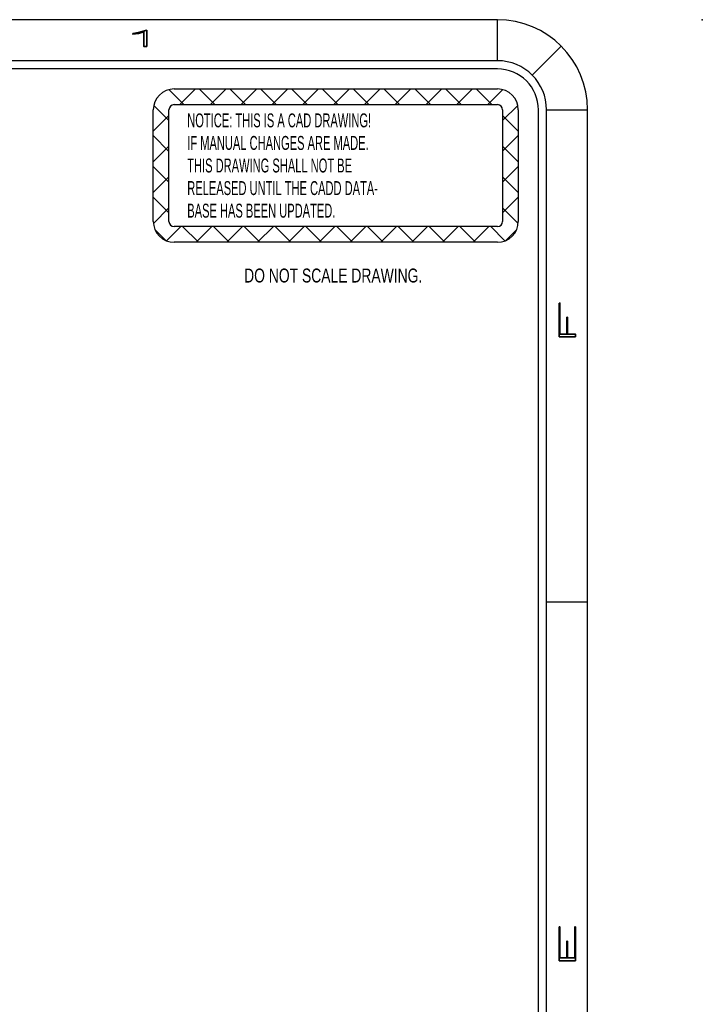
# Model space of a CAD drawing. Header units: inches. Extents: x 1802 to 2468, y -208 to -72.
# Tile 250 of 256: x 2063.03 to 2067.2, y -190.55 to -184.55. Entities that reach past the tile are written whole.
import ezdxf

# ---------------------------------------------------------------- set-up
doc = ezdxf.new("R2010")
doc.units = ezdxf.units.IN
doc.header["$LTSCALE"] = 0.5
doc.header["$MEASUREMENT"] = 0
for name, color, linetype in [('DSS-M-S', 53, 'Continuous'), ('SID-M-D', 42, 'Continuous'), ('SID-M-S', 105, 'Continuous')]:
    doc.layers.add(name, color=color, linetype=linetype)
doc.styles.add('R', font='ROMAND.SHX')
doc.styles.add('SLDTEXTSTYLE0', font='TXT', dxfattribs={"width": 0.595745})
doc.styles.add('SLDTEXTSTYLE1', font='TXT', dxfattribs={"width": 0.744681})

# ---------------------------------------------------------------- blocks, each defined once
blk = doc.blocks.new('SW_NOTE_0')
at = {"layer": 'DSS-M-S', "color": 0, "insert": (0, 0.1096), "char_height": 0.085037, "attachment_point": 1, "style": 'SLDTEXTSTYLE0'}
blk.add_mtext('RELEASED UNTIL THE CADD DATA-', dxfattribs=at)
blk = doc.blocks.new('SW_NOTE_0_1')
at = {"layer": 'DSS-M-S', "color": 0, "insert": (0, 0.1096), "char_height": 0.085037, "attachment_point": 1, "style": 'SLDTEXTSTYLE0'}
blk.add_mtext('BASE HAS BEEN UPDATED.', dxfattribs=at)
blk = doc.blocks.new('SW_NOTE_0_2')
at = {"layer": 'DSS-M-S', "color": 0, "insert": (0.8721, 0.1096), "char_height": 0.085037, "attachment_point": 2, "style": 'SLDTEXTSTYLE1'}
blk.add_mtext('DO NOT SCALE DRAWING.', dxfattribs=at)
blk = doc.blocks.new('SW_NOTE_0_3')
at = {"layer": 'DSS-M-S', "color": 0, "insert": (0, 0.1096), "char_height": 0.085037, "attachment_point": 1, "style": 'SLDTEXTSTYLE0'}
blk.add_mtext('THIS DRAWING SHALL NOT BE', dxfattribs=at)
blk = doc.blocks.new('SW_NOTE_0_4')
at = {"layer": 'DSS-M-S', "color": 0, "insert": (0, 0.1096), "char_height": 0.085037, "attachment_point": 1, "style": 'SLDTEXTSTYLE0'}
blk.add_mtext('IF MANUAL CHANGES ARE MADE.', dxfattribs=at)
blk = doc.blocks.new('SW_NOTE_0_5')
at = {"layer": 'DSS-M-S', "color": 0, "insert": (0, 0.1096), "char_height": 0.085037, "attachment_point": 1, "style": 'SLDTEXTSTYLE0'}
blk.add_mtext('NOTICE: THIS IS A CAD DRAWING!', dxfattribs=at)
blk = doc.blocks.new('DMBLK256')
at = {"layer": 'DSS-M-S', "color": 8}
for p, q in [((-0.8902, 0.4091), (-0.9817, 0.5006)), ((-0.9494, 0.5048), (1.0221, 0.5048)), ((-0.9161, 0.4091), (-0.8205, 0.5048)), ((-0.7023, 0.4091), (-0.798, 0.5048)), ((-0.7282, 0.4091), (-0.6326, 0.5048)), ((-0.5144, 0.4091), (-0.6101, 0.5048)), ((-0.5403, 0.4091), (-0.4446, 0.5048)), ((-0.3265, 0.4091), (-0.4222, 0.5048)), ((-0.3524, 0.4091), (-0.2567, 0.5048)), ((-0.1386, 0.4091), (-0.2343, 0.5048)), ((-0.1645, 0.4091), (-0.0688, 0.5048)), ((0.0493, 0.4091), (-0.0464, 0.5048)), ((0.0234, 0.4091), (0.1191, 0.5048)), ((0.2372, 0.4091), (0.1415, 0.5048)), ((0.2113, 0.4091), (0.307, 0.5048)), ((0.4251, 0.4091), (0.3294, 0.5048)), ((0.3992, 0.4091), (0.4949, 0.5048)), ((0.613, 0.4091), (0.5174, 0.5048)), ((0.5871, 0.4091), (0.6828, 0.5048)), ((0.8009, 0.4091), (0.7053, 0.5048)), ((0.775, 0.4091), (0.8707, 0.5048)), ((0.9888, 0.4091), (0.8932, 0.5048)), ((0.9629, 0.4091), (1.0544, 0.5006)), ((-1.077, -0.3029), (-1.077, 0.3772)), ((-0.9813, 0.3122), (-1.0739, 0.4049)), ((-0.9813, -0.3029), (-0.9813, 0.3772)), ((-0.9494, 0.4091), (1.0221, 0.4091)), ((1.054, 0.3123), (1.1466, 0.4049)), ((1.054, 0.3772), (1.054, -0.3029)), ((1.1497, 0.3772), (1.1497, -0.3029)), ((-1.077, 0.2483), (-0.9813, 0.3439)), ((1.1497, 0.2482), (1.054, 0.3439)), ((-0.9813, 0.1243), (-1.077, 0.22)), ((1.054, 0.1244), (1.1497, 0.22)), ((-1.077, 0.0604), (-0.9813, 0.156)), ((1.1497, 0.0603), (1.054, 0.156)), ((-0.9813, -0.0636), (-1.077, 0.0321)), ((1.054, -0.0635), (1.1497, 0.0321)), ((-1.077, -0.1275), (-0.9813, -0.0319)), ((1.1497, -0.1276), (1.054, -0.0319)), ((-0.9813, -0.2515), (-1.077, -0.1558)), ((1.054, -0.2515), (1.1497, -0.1558)), ((-1.0764, -0.3149), (-0.9813, -0.2198)), ((1.1491, -0.3149), (1.054, -0.2198)), ((-1.0011, -0.4195), (-1.066, -0.3547)), ((-0.9955, -0.4219), (-0.9084, -0.3348)), ((1.0221, -0.3348), (-0.9494, -0.3348)), ((-0.8023, -0.4305), (-0.8979, -0.3348)), ((-0.8162, -0.4305), (-0.7205, -0.3348)), ((-0.6144, -0.4305), (-0.71, -0.3348)), ((-0.6283, -0.4305), (-0.5326, -0.3348)), ((-0.4265, -0.4305), (-0.5221, -0.3348)), ((-0.4404, -0.4305), (-0.3447, -0.3348)), ((-0.2386, -0.4305), (-0.3342, -0.3348)), ((-0.2525, -0.4305), (-0.1568, -0.3348)), ((-0.0506, -0.4305), (-0.1463, -0.3348)), ((-0.0646, -0.4305), (0.0311, -0.3348)), ((0.1373, -0.4305), (0.0416, -0.3348)), ((0.1233, -0.4305), (0.219, -0.3348)), ((0.3252, -0.4305), (0.2295, -0.3348)), ((0.3113, -0.4305), (0.4069, -0.3348)), ((0.5131, -0.4305), (0.4174, -0.3348)), ((0.4992, -0.4305), (0.5948, -0.3348)), ((0.701, -0.4305), (0.6053, -0.3348)), ((0.6871, -0.4305), (0.7827, -0.3348)), ((0.8889, -0.4305), (0.7932, -0.3348)), ((0.875, -0.4305), (0.9706, -0.3348)), ((1.0682, -0.4219), (0.9811, -0.3348)), ((1.0738, -0.4196), (1.1387, -0.3546)), ((1.0221, -0.4305), (-0.9494, -0.4305))]:
    blk.add_line(p, q, dxfattribs=at)
for centre, radius, start, end in [((-0.9494, 0.3772), 0.1276, 90, 180), ((1.0221, 0.3772), 0.1276, 0, 90), ((-0.9494, 0.3772), 0.0319, 90, 180), ((1.0221, 0.3772), 0.0319, 0, 90), ((-0.9494, -0.3029), 0.1276, 180, 270), ((-0.9494, -0.3029), 0.0319, 180, 270), ((1.0221, -0.3029), 0.0319, 270, 0), ((1.0221, -0.3029), 0.1276, 270, 0)]:
    blk.add_arc(centre, radius, start, end, dxfattribs=at)
at = {"layer": 'DSS-M-S', "color": 154}
for name, p in [('SW_NOTE_0_5', (-0.8699, 0.2461)), ('SW_NOTE_0_4', (-0.8699, 0.1085)), ('SW_NOTE_0_3', (-0.8699, -0.0292)), ('SW_NOTE_0', (-0.8699, -0.1669)), ('SW_NOTE_0_1', (-0.8699, -0.3046)), ('SW_NOTE_0_2', (-0.8516, -0.7001))]:
    blk.add_blockref(name, p, dxfattribs=at)
blk = doc.blocks.new('*U9')
at = {"layer": 'SID-M-D'}
blk.add_point((1.25, 22.55), dxfattribs=at)
at = {"layer": 'SID-M-S'}
for p, q in [((0, 22.55), (-34, 22.55)), ((0, 22.3), (0, 22.55)), ((0.2121, 22.2121), (0.3889, 22.3889)), ((0, 22.3), (-34, 22.3)), ((0, 22.25), (-34, 22.25)), ((0.25, 0), (0.25, 22)), ((0.3, 0), (0.3, 22)), ((0.3, 22), (0.55, 22)), ((0.55, 0), (0.55, 22)), ((0.3, 19), (0.55, 19))]:
    blk.add_line(p, q, dxfattribs=at)
for radius, start in [(0.55, 360), (0.3, 360), (0.25, 0)]:
    blk.add_arc((0, 22), radius, start, 90, dxfattribs=at)
blk.add_blockref('DMBLK256', (-1.0221, 21.6228), dxfattribs=at)
at = {"layer": 'SID-M-D', "style": 'R', "width": 4}
blk.add_text('1', height=0.1, dxfattribs=at).set_placement((-2.3275, 22.3857))
for s, p in [('F', (0.4762, 20.5471)), ('E', (0.4762, 16.7428))]:
    blk.add_text(s, height=0.1, rotation=90, dxfattribs=at).set_placement(p)

msp = doc.modelspace()

# ---------------------------------------------------------------- block references
at = {"layer": 'SID-M-D'}
msp.add_blockref('*U9', (2065.94756, -207.09685), dxfattribs=at)

doc.saveas('drawing.dxf')
